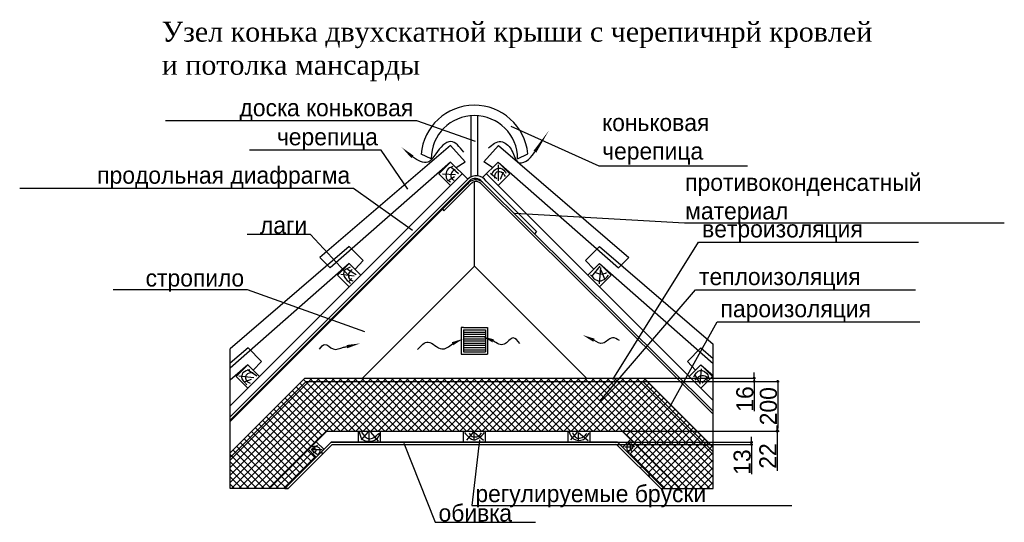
# Model space of a CAD drawing. Extents: x -133 to 760, y -12 to 444.
import ezdxf

# ---------------------------------------------------------------- set-up
doc = ezdxf.new("R2010")
doc.units = 0
doc.layers.get('0').update_dxf_attribs({"linetype": 'CONTINUOUS'})
doc.layers.get('DEFPOINTS').update_dxf_attribs({"linetype": 'CONTINUOUS'})
doc.dimstyles.get("Standard").update_dxf_attribs({"dimtxt": 15.5, "dimasz": 2.5, "dimexe": 1.25, "dimexo": 0.625, "dimtad": 1, "dimdec": 4, "dimtxsty": 'STANDARD', "dimblk1": 'DOT', "dimblk2": 'DOT', "dimsah": 1, "dimcen": 2.5, "dimdle": 1.25, "dimazin": 3, "dimtfac": 0.75, "dimtdec": 4, "dimtmove": 0, "dimatfit": 3, "dimtolj": 1, "dimtzin": 0})

# ---------------------------------------------------------------- blocks, each defined once
blk = doc.blocks.new('_DOT')
at = {"color": 0, "linetype": 'BYBLOCK'}
blk.add_line((-0.5, 0), (-1, 0), dxfattribs=at)
at = {"color": 0, "linetype": 'BYBLOCK', "const_width": 0.5}
blk.add_lwpolyline([(-0.25, 0, 1), (0.25, 0, 1)], format="xyb", close=True, dxfattribs=at)
blk = doc.blocks.new('*D2')
at = {"color": 0, "linetype": 'BYBLOCK'}
for p, q in [((429.49, 119.05), (534.48, 119.05)), ((533.23, 121.55), (533.23, 124.05)), ((533.23, 119.05), (533.23, 116.05)), ((430.13, 116.05), (534.48, 116.05)), ((533.23, 113.55), (533.23, 89.13))]:
    blk.add_line(p, q, dxfattribs=at)
at = {"layer": 'DEFPOINTS', "color": 0, "linetype": 'BYBLOCK'}
for p in [(428.87, 119.05), (429.5, 116.05), (533.23, 116.05)]:
    blk.add_point(p, dxfattribs=at)
at = {"color": 0, "linetype": 'BYBLOCK', "xscale": 2.5, "yscale": 2.5, "zscale": 2.5}
for p, rotation in [((533.23, 119.05), 270), ((533.23, 116.05), 90)]:
    blk.add_blockref('_DOT', p, dxfattribs=dict(at, rotation=rotation))
at = {"color": 0, "linetype": 'BYBLOCK', "insert": (524.85, 100.09), "char_height": 15.5, "attachment_point": 5, "rotation": 90}
blk.add_mtext('\\A1;16', dxfattribs=at)
blk = doc.blocks.new('*D3')
at = {"color": 0, "linetype": 'BYBLOCK'}
for p, q in [((409.92, 116.05), (555.84, 116.05)), ((554.59, 113.55), (554.59, 73.55)), ((408.43, 71.05), (555.84, 71.05))]:
    blk.add_line(p, q, dxfattribs=at)
at = {"layer": 'DEFPOINTS', "color": 0, "linetype": 'BYBLOCK'}
for p in [(409.3, 116.05), (407.81, 71.05), (554.59, 71.05)]:
    blk.add_point(p, dxfattribs=at)
at = {"color": 0, "linetype": 'BYBLOCK', "xscale": 2.5, "yscale": 2.5, "zscale": 2.5}
for p, rotation in [((554.59, 116.05), 90), ((554.59, 71.05), 270)]:
    blk.add_blockref('_DOT', p, dxfattribs=dict(at, rotation=rotation))
at = {"color": 0, "linetype": 'BYBLOCK', "insert": (546.21, 93.55), "char_height": 15.5, "attachment_point": 5, "rotation": 90}
blk.add_mtext('\\A1;200', dxfattribs=at)
blk = doc.blocks.new('*D4')
at = {"color": 0, "linetype": 'BYBLOCK'}
for p, q in [((554.01, 73.55), (554.01, 76.05)), ((413.61, 71.05), (555.26, 71.05)), ((413.61, 70.85), (555.26, 70.85)), ((554.01, 71.05), (554.01, 70.85)), ((554.01, 68.35), (554.01, 34.85))]:
    blk.add_line(p, q, dxfattribs=at)
at = {"layer": 'DEFPOINTS', "color": 0, "linetype": 'BYBLOCK'}
for p in [(412.99, 71.05), (412.99, 70.85), (554.01, 70.85)]:
    blk.add_point(p, dxfattribs=at)
at = {"color": 0, "linetype": 'BYBLOCK', "xscale": 2.5, "yscale": 2.5, "zscale": 2.5}
for p, rotation in [((554.01, 71.05), 270), ((554.01, 70.85), 90)]:
    blk.add_blockref('_DOT', p, dxfattribs=dict(at, rotation=rotation))
at = {"color": 0, "linetype": 'BYBLOCK', "insert": (545.64, 48.39), "char_height": 15.5, "attachment_point": 5, "rotation": 90}
blk.add_mtext('\\A1;22', dxfattribs=at)
blk = doc.blocks.new('*D5')
at = {"color": 0, "linetype": 'BYBLOCK'}
for p, q in [((530.76, 63.35), (530.76, 65.85)), ((400.52, 60.85), (532.01, 60.85)), ((400.52, 58.85), (532.01, 58.85)), ((530.76, 60.85), (530.76, 58.85)), ((530.76, 56.35), (530.76, 31.93))]:
    blk.add_line(p, q, dxfattribs=at)
at = {"layer": 'DEFPOINTS', "color": 0, "linetype": 'BYBLOCK'}
for p in [(399.89, 60.85), (399.89, 58.85), (530.76, 58.85)]:
    blk.add_point(p, dxfattribs=at)
at = {"color": 0, "linetype": 'BYBLOCK', "xscale": 2.5, "yscale": 2.5, "zscale": 2.5}
for p, rotation in [((530.76, 60.85), 270), ((530.76, 58.85), 90)]:
    blk.add_blockref('_DOT', p, dxfattribs=dict(at, rotation=rotation))
at = {"color": 0, "linetype": 'BYBLOCK', "insert": (522.38, 42.89), "char_height": 15.5, "attachment_point": 5, "rotation": 90}
blk.add_mtext('\\A1;13', dxfattribs=at)

msp = doc.modelspace()

# ---------------------------------------------------------------- hatches: boundary and pattern name
h = msp.add_hatch()
h.set_pattern_fill('ANSI37', color=256, scale=1.5, style=0)
h.paths.add_polyline_path([(433.42342, 119.04707), (125.72633, 119.04707), (58.05181, 51.37255), (58.04656, 47.12466), (126.96898, 116.04707), (432.18078, 116.04707), (496.08576, 52.14209), (496.08576, 56.38473)])
h = msp.add_hatch()
h.set_pattern_fill('ANSI37', color=256, scale=1.5, style=0)
h.paths.add_polyline_path([(432.18078, 116.04707), (126.96898, 116.04707), (58.04656, 47.12466), (58.01164, 18.84707), (93.40859, 18.84707), (145.60859, 71.04707), (413.54117, 71.04707), (465.74117, 18.84707), (496.08576, 18.84707), (496.08576, 52.14209)])
h = msp.add_hatch()
h.set_pattern_fill('ANSI37', color=256, scale=1.5, style=0)
h.paths.add_polyline_path([(136.2088, 47.22231), (129.13773, 54.29338), (93.69143, 18.84707), (107.83356, 18.84707)])
h.paths.add_polyline_path([(427.3512, 56.9542), (420.28013, 49.88313), (451.31619, 18.84707), (465.45833, 18.84707)])
h = msp.add_hatch()
h.set_pattern_fill('AR-CONC', color=256, scale=1.5, style=0)
h.paths.add_polyline_path([(150.66199, 58.84707), (408.48776, 58.84707), (448.48776, 18.84707), (451.31619, 18.84707), (409.31619, 60.84707), (149.83356, 60.84707), (107.83356, 18.84707), (110.66199, 18.84707)])
h = msp.add_hatch()
h.set_pattern_fill('AR-CONC', color=256, scale=1.5, style=0)
h.paths.add_polyline_path([(409.31619, 60.84707), (149.83356, 60.84707), (107.83356, 18.84707), (110.66199, 18.84707), (150.66199, 58.84707), (408.48776, 58.84707), (448.48776, 18.84707), (451.31619, 18.84707)])
h = msp.add_hatch()
h.set_pattern_fill('AR-CONC', color=256, scale=10, style=0)
h.paths.add_polyline_path([(409.31619, 60.84707), (149.83356, 60.84707), (107.83356, 18.84707), (110.66199, 18.84707), (150.66199, 58.84707), (408.48776, 58.84707), (448.48776, 18.84707), (451.31619, 18.84707)])
h = msp.add_hatch()
h.set_pattern_fill('AR-SAND', color=256, style=0)
h.paths.add_polyline_path([(150.66199, 58.84707), (408.48776, 58.84707), (448.48776, 18.84707), (451.31619, 18.84707), (409.31619, 60.84707), (149.83356, 60.84707), (107.83356, 18.84707), (110.66199, 18.84707)])
h = msp.add_hatch()
h.set_pattern_fill('AR-SAND', color=256, style=0)
h.paths.add_polyline_path([(409.31619, 60.84707), (149.83356, 60.84707), (107.83356, 18.84707), (110.66199, 18.84707), (150.66199, 58.84707), (408.48776, 58.84707), (448.48776, 18.84707), (451.31619, 18.84707)])
h = msp.add_hatch()
h.set_pattern_fill('AR-SAND', color=256, scale=20.1, style=0)
h.paths.add_polyline_path([(409.31619, 60.84707), (149.83356, 60.84707), (107.83356, 18.84707), (110.66199, 18.84707), (150.66199, 58.84707), (408.48776, 58.84707), (448.48776, 18.84707), (451.31619, 18.84707)])

# ---------------------------------------------------------------- linework, layer by layer
for points in [[(276.57488, 301.53498), (276.57488, 356.9645)], [(282.57488, 302.4745), (282.57488, 356.9645)], [(257.87082, 330.05139), (139.54836, 228.36558)], [(240.38933, 317.89396), (231.15836, 321.99719)], [(263.08708, 309.88784), (271.08498, 315.30098), (257.87082, 330.05139)], [(296.06268, 309.88784), (288.06477, 315.30098), (301.27893, 330.05139)], [(301.27893, 330.05139), (419.60139, 228.36558)], [(318.76042, 317.89396), (327.94145, 322.54907)], [(258.00728, 314.96763), (148.83781, 219.07614)], [(258.00728, 314.96763), (247.40068, 304.36103)], [(273.56363, 299.41128), (258.00728, 314.96763)], [(286.91121, 300.90347), (301.14247, 314.96763)], [(301.14247, 314.96763), (311.74907, 304.36103)], [(301.14247, 314.96763), (410.31194, 219.07614)], [(301.39094, 297.95515), (301.39094, 312.50102)], [(268.61388, 304.36103), (58.01164, 93.75879)], [(258.00728, 293.75443), (247.40068, 304.36103)], [(262.55369, 303.4362), (250.52259, 303.85782)], [(265.29763, 304.27944), (258.33225, 310.39292)], [(290.53587, 304.36103), (496.08576, 98.81114)], [(299.91344, 299.85244), (294.21449, 304.49025)], [(301.14247, 293.75443), (311.74907, 304.36103)], [(303.29059, 299.43082), (306.03453, 305.96592)], [(273.56363, 299.41128), (58.01164, 83.85929)], [(274.97784, 297.99707), (58.01164, 81.03086)], [(273.36066, 294.96567), (58.08678, 79.69179)], [(276.2896, 295.06618), (251.92838, 270.70497)], [(261.49833, 301.53891), (255.79939, 297.95515)], [(279.57488, 220.56971), (279.57488, 297.10661)], [(285.26054, 295.49423), (496.08576, 86.29443)], [(286.67475, 296.90844), (496.08576, 88.91165)], [(290.22907, 297.59676), (335.92129, 251.90454)], [(250.51417, 272.11918), (251.92838, 270.70497)], [(335.92129, 251.90454), (333.95964, 249.94288)], [(166.08786, 238.24976), (58.16805, 145.50395)], [(166.08786, 238.24976), (178.8517, 225.59067), (171.3351, 217.79205)], [(393.06189, 238.24976), (380.29805, 225.59067), (387.81466, 217.79205)], [(393.06189, 238.24976), (496.08576, 149.7115)], [(148.83781, 219.07614), (139.54836, 228.36558)], [(410.31194, 219.07614), (419.60139, 228.36558)], [(166.0834, 223.04375), (58.14636, 127.93923)], [(166.0834, 223.04375), (155.4768, 212.43715)], [(172.50541, 212.55645), (164.48467, 217.40507)], [(176.69, 212.43715), (166.0834, 223.04375)], [(279.57488, 220.56971), (178.05224, 119.04707)], [(279.57488, 220.56971), (381.09752, 119.04707)], [(279.57488, 220.56971), (279.57488, 220.56971)], [(382.45975, 212.43715), (393.06635, 223.04375)], [(393.39404, 220.56665), (385.79545, 211.08021)], [(394.02725, 219.30179), (392.54975, 204.54511)], [(393.06635, 223.04375), (403.67296, 212.43715)], [(393.06635, 223.04375), (496.08576, 132.27221)], [(394.23833, 217.19369), (397.40441, 209.18293)], [(166.0834, 201.83055), (155.4768, 212.43715)], [(170.60576, 211.5024), (158.57466, 212.97806)], [(168.49504, 209.3943), (165.75111, 206.65377)], [(393.06635, 201.83055), (403.67296, 212.43715)], [(267.57488, 164.79657), (267.57488, 142.79657)], [(269.57488, 164.79657), (267.57488, 164.79657)], [(269.57488, 164.79657), (289.57488, 164.79657)], [(269.57488, 162.79657), (269.57488, 142.79657)], [(269.57488, 162.79657), (289.57488, 162.79657)], [(269.57488, 160.79657), (289.57488, 160.79657)], [(289.57488, 164.79657), (291.57488, 164.79657)], [(289.57488, 162.79657), (289.57488, 142.79657)], [(291.57488, 164.79657), (291.57488, 140.79657)], [(269.57488, 158.79657), (289.57488, 158.79657)], [(269.57488, 156.79657), (289.57488, 156.79657)], [(269.57488, 154.79657), (289.57488, 154.79657)], [(269.57488, 152.79657), (289.57488, 152.79657)], [(110.66199, 18.84707), (58.01164, 18.84707), (58.16805, 145.50395)], [(74.3049, 146.44814), (58.15207, 132.56647)], [(74.3049, 146.44814), (86.45465, 134.0316), (79.02253, 126.25686)], [(269.57488, 150.79657), (289.57488, 150.79657)], [(269.57488, 148.79657), (289.57488, 148.79657)], [(269.57488, 146.79657), (289.57488, 146.79657)], [(269.57488, 144.79657), (289.57488, 144.79657)], [(484.84485, 146.44814), (472.6951, 134.0316), (480.12723, 126.25686)], [(484.84485, 146.44814), (496.08576, 136.78775)], [(496.08576, 98.81114), (496.08576, 149.7115)], [(267.57488, 142.79657), (267.57488, 140.79657)], [(267.57488, 140.79657), (289.57488, 140.79657)], [(269.57488, 142.79657), (289.57488, 142.79657)], [(289.57488, 140.79657), (291.57488, 140.79657)], [(74.15952, 131.11987), (58.13295, 117.08469)], [(74.15952, 131.11987), (63.55292, 120.51327)], [(82.21218, 120.78173), (73.7693, 126.6844)], [(84.76612, 120.51327), (74.15952, 131.11987)], [(474.38363, 120.51327), (484.99024, 131.11987)], [(484.28691, 113.46691), (485.34227, 127.38035)], [(484.99024, 131.11987), (495.59684, 120.51327)], [(484.99024, 131.11987), (496.08576, 121.40302)], [(125.72633, 119.04707), (58.01164, 51.33238)], [(74.15952, 109.90667), (63.55292, 120.51327)], [(79.46824, 119.30606), (65.95963, 120.78173)], [(77.14645, 117.8304), (71.4475, 115.51149)], [(125.72633, 119.04707), (433.42342, 119.04707)], [(433.42342, 119.04707), (496.08576, 56.38473)], [(483.86477, 114.73177), (479.43225, 122.32092)], [(484.99024, 109.90667), (495.59684, 120.51327)], [(485.97549, 114.31015), (491.67443, 120.84525)], [(126.96898, 116.04707), (58.01164, 47.08974)], [(126.96898, 116.04707), (432.18078, 116.04707)], [(432.18078, 116.04707), (496.08576, 52.14209)], [(448.48776, 18.84707), (496.08576, 18.84707), (496.08576, 98.81114)], [(145.60859, 71.04707), (93.40859, 18.84707)], [(145.69143, 70.84707), (93.69143, 18.84707)], [(145.60859, 71.04707), (413.54117, 71.04707)], [(145.69143, 70.84707), (413.45833, 70.84707)], [(174.57488, 60.84707), (174.57488, 70.84707)], [(182.81061, 70.05929), (176.97763, 63.03041)], [(183.82504, 70.18594), (183.76164, 62.08057)], [(185.28329, 70.12261), (192.44771, 61.70063)], [(194.57488, 60.84707), (194.57488, 70.84707)], [(269.57488, 60.84707), (269.57488, 70.84707)], [(278.5773, 70.09701), (272.31669, 62.84583)], [(278.94557, 70.2021), (278.99818, 62.32039)], [(279.41906, 69.93938), (287.67886, 62.74075)], [(289.57488, 60.84707), (289.57488, 70.84707)], [(364.57488, 60.84707), (364.57488, 70.84707)], [(372.71038, 70.01887), (366.71282, 62.95362)], [(373.63308, 69.78848), (373.63308, 62.80003)], [(374.01754, 69.78848), (382.7832, 62.41605)], [(384.57488, 60.84707), (384.57488, 70.84707)], [(413.45833, 70.84707), (465.45833, 18.84707)], [(413.54117, 71.04707), (465.74117, 18.84707)], [(420.98724, 63.31816), (413.91617, 56.24709)], [(149.83356, 60.84707), (107.83356, 18.84707)], [(110.66199, 18.84707), (150.66199, 58.84707), (408.48776, 58.84707), (448.48776, 18.84707), (451.31619, 18.84707), (409.31619, 60.84707), (149.83356, 60.84707), (107.83356, 18.84707)], [(110.66199, 18.84707), (150.66199, 58.84707), (408.48776, 58.84707), (448.48776, 18.84707), (451.31619, 18.84707), (409.31619, 60.84707), (149.83356, 60.84707), (107.83356, 18.84707), (110.66199, 18.84707)], [(150.66199, 58.84707), (110.66199, 18.84707)], [(129.13773, 54.29338), (136.2088, 47.22231)], [(131.47523, 54.2972), (137.319, 58.13701)], [(132.09036, 53.75963), (137.01144, 50.07341)], [(132.24415, 54.22041), (141.62494, 54.374)], [(136.2088, 61.36444), (143.27987, 54.29338)], [(149.83356, 60.84707), (409.31619, 60.84707)], [(150.66199, 58.84707), (408.48776, 58.84707)], [(408.48776, 58.84707), (448.48776, 18.84707)], [(408.48776, 58.84707), (448.48776, 18.84707)], [(409.31619, 60.84707), (451.31619, 18.84707)], [(423.70312, 56.44278), (415.83588, 56.44278)], [(423.33889, 55.64248), (418.60398, 52.22303)], [(424.79579, 56.7338), (419.40527, 60.15325)], [(427.3512, 56.9542), (420.28013, 49.88313)]]:
    msp.add_lwpolyline(points)
for points in [[(334.41105, 324.33715, 3, 0, 0), (347.13374, 343.58999, 0, 0, 0)], [(223.37667, 319.71646, 3, 0, 0), (213.73827, 328.18772, 0, 0, 0)], [(163.9448, 147.55161, 3, 0, 0), (176.10402, 150.51359, 0, 0, 0)], [(259.66574, 150.18105, 3, 0, 0), (269.57488, 154.79657, 0, 0, 0)], [(296.52843, 152.84059, 3, 0, 0), (286.89003, 156.79657, 0, 0, 0)], [(387.97832, 153.38856, 3, 0, 0), (377.69118, 158.10921, 0, 0, 0)]]:
    msp.add_lwpolyline(points, format="xyseb")
for centre, radius, start, end in [((279.57488, 317.89396), 48.59008, 5.49758505, 175.15583222), ((279.57488, 317.89396), 39.18555, 0, 180), ((280.92391, 289.72671), 9.20051, 51.31364952, 145.29019749), ((281.16904, 291.82406), 10.74282, 32.50370547, 135.06860711), ((280.33968, 292.22427), 7.87874, 36.47934811, 132.88628727), ((280.96997, 291.19537), 6.07364, 45.05534114, 140.40826594)]:
    msp.add_arc(centre, radius, start, end)
for points in [[(270.02653, 323.95209), (258.07491, 333.57851), (244.58115, 322.41186), (237.25597, 314.71073), (223.37667, 319.71646)], [(292.38762, 327.80266), (303.56817, 333.57851), (312.82103, 326.64749), (315.51979, 320.48658), (320.14622, 314.32567), (328.62801, 317.40612), (334.41105, 324.33715)], [(260.02083, 311.02535), (254.74403, 307.65239), (253.89974, 301.74972), (254.9551, 298.79839), (257.91011, 297.11191)], [(262.13155, 308.28482), (258.7544, 305.12268), (258.12118, 301.96053), (260.44297, 298.79839), (261.28726, 298.37677)], [(294.84771, 303.22539), (296.74736, 306.38754), (301.60201, 309.54968), (307.30096, 306.38754), (308.14524, 304.91187)], [(298.01379, 300.48487), (299.91344, 305.96592), (304.97917, 305.33349), (307.51203, 301.96053)], [(167.01754, 219.72397), (161.10752, 215.29697), (164.2736, 207.49701), (167.22861, 205.17811)], [(168.70611, 217.40507), (165.75111, 214.24292), (165.54003, 210.86997), (167.65075, 207.70782), (169.33933, 207.2862)], [(388.75045, 215.0856), (395.29369, 213.39912), (399.30405, 214.66398)], [(384.95116, 212.55588), (390.6501, 207.70726), (395.71583, 207.70726), (401.2037, 212.34507)], [(228.09578, 144.89879), (237.62521, 151.70553), (250.07204, 145.44498), (259.66574, 150.18105)], [(320.62443, 150.43399), (314.84139, 155.48786), (306.64875, 149.712), (296.52843, 152.84059)], [(411.05488, 153.11087), (404.66017, 155.61004), (396.04121, 150.6117), (387.97832, 153.38856)], [(139.03324, 145.18203), (144.07487, 149.625), (151.48902, 145.47823), (160.97914, 146.95922), (163.9448, 147.55161)], [(76.09109, 126.47359), (69.75893, 123.73307), (68.70357, 118.46283), (71.65858, 114.87906), (73.13608, 112.98177)], [(478.37689, 120.21282), (484.07584, 125.90468), (491.25229, 121.8993), (491.8855, 119.58039)], [(78.83502, 123.94388), (72.71394, 121.83578), (72.08072, 119.09526), (73.98037, 115.7223), (76.30216, 114.45744)], [(479.8544, 117.05068), (484.28691, 121.05606), (489.56371, 120.42363), (490.19693, 116.62906)], [(175.20237, 70.37591), (178.18227, 63.34703), (183.50803, 61.82727), (190.60906, 63.60032), (194.09617, 68.41289)], [(177.10443, 69.86932), (183.50803, 64.10691), (193.39874, 69.10944)], [(270.52795, 69.78175), (278.99818, 63.10856), (288.67845, 69.57157)], [(274.73676, 69.20375), (277.47249, 66.2087), (281.6813, 65.84089), (284.83791, 67.62741), (286.15317, 69.2563)], [(365.40566, 70.40285), (369.48092, 63.95197), (378.40037, 63.4144), (383.62901, 69.02052)], [(368.55822, 69.55809), (371.94146, 65.02712), (375.93983, 64.79673), (380.16888, 67.4078), (381.47604, 68.94372)], [(132.39793, 55.44915), (135.85806, 54.22041), (134.70468, 51.60934), (133.24374, 51.07176)], [(132.47482, 57.06187), (136.3963, 57.06187), (139.08751, 55.52594), (138.3186, 50.3806), (137.24211, 49.22865)], [(421.2264, 61.53558), (418.3126, 58.40715), (417.657, 56.22452), (418.60398, 53.31435), (420.06088, 51.641)], [(422.31907, 59.86223), (420.93502, 57.89787), (420.86217, 55.71524), (421.73631, 53.16884), (422.31907, 52.95058)]]:
    msp.add_spline(points, degree=3)

# ---------------------------------------------------------------- texts
at = {"insert": (-3.85235, 442.12012), "char_height": 18, "width": 685.7797, "attachment_point": 1}
msp.add_mtext('\\fTimes New Roman|b0|i0|c204|p18;Узел конька двухскатной крыши с черепичнрй кровлей \\Pи потолка мансарды', dxfattribs=at)
at = {"char_height": 15.5}
for s, insert, attachment_point in [('\\A1;доска коньковая', (224.11587, 362.00166), 6), ('\\A1;коньковая\\Pчерепица', (395.41693, 335.55121), 4), ('\\A1;черепица', (192.05707, 335.55121), 6), ('\\A1;продольная диафрагма', (166.96757, 300.74799), 6), ('\\A1;противоконденсатный\\Pматериал', (470.68543, 281.25819), 4), ('\\A1;лаги', (127.93946, 257.592), 6), ('\\A1;ветроизоляция', (486.0179, 252.02349), 4), ('\\A1;стропило', (70.79115, 207.47537), 6), ('\\A1;теплоизоляция', (483.23018, 208.8675), 4), ('\\A1;пароизоляция', (502.74423, 179.6328), 4), ('\\A1;регулируемые бруски', (280.49532, 11.95236), 4), ('\\A1;обивка', (247.04265, -3.36106), 4)]:
    msp.add_mtext(s, dxfattribs=dict(at, insert=insert, attachment_point=attachment_point))

# ---------------------------------------------------------------- dimensions: what is measured, and where the dimension line sits
for base, p1, p2, text, picture, middle in [((554.58921, 71.04707), (409.29791, 116.04707), (407.80668, 71.04707), '200', '*D3', (546.21421, 93.54707)), ((533.22903, 116.04707), (428.86591, 119.04707), (429.50348, 116.04707), '16', '*D2', (524.85403, 100.08874))]:
    dim = msp.add_linear_dim(base=base, p1=p1, p2=p2, angle=90, text=text, dimstyle='STANDARD')
    dim.commit()
    dim.dimension.update_dxf_attribs({"geometry": picture, "text_midpoint": middle})
for base, p1, p2, text, picture, middle in [((554.0109, 70.84707), (412.98504, 71.04707), (412.98504, 70.84707), '22', '*D4', (554.0109, 48.39392)), ((530.75641, 58.84707), (399.89287, 60.84707), (399.89287, 58.84707), '13', '*D5', (530.75641, 42.88874))]:
    dim = msp.add_linear_dim(base=base, p1=p1, p2=p2, angle=90, text=text, dimstyle='STANDARD')
    dim.commit()
    dim.dimension.update_dxf_attribs({"geometry": picture, "text_midpoint": middle, "dimtype": 160})

# ---------------------------------------------------------------- leaders
at = {"annotation_type": 0, "has_hookline": 1}
for points, hookline_direction, text_width in [([(280.49532, 333.53408), (227.24087, 352.33499), (224.74087, 352.33499)], 1, 224.75), ([(312.55412, 347.45537), (392.29193, 311.67621), (394.79193, 311.67621)], 0, 131.75), ([(219.16543, 290.37809), (195.18207, 325.88454), (192.68207, 325.88454)], 1, 116.25), ([(223.34701, 252.79062), (170.09257, 291.08133), (167.59257, 291.08133)], 1, 299.66667), ([(316.32793, 268.64089), (470.06043, 259.96653)], 0, 289.33333), ([(166.19871, 211.02676), (131.06446, 249.217), (128.56446, 249.217)], 1, 54.25), ([(404.96415, 117.62085), (482.8929, 242.35682), (485.3929, 242.35682)], 0, 196.33333), ([(180.13732, 160.91012), (73.91615, 199.10037), (71.41615, 199.10037)], 1, 118.83333), ([(393.39807, 98.26433), (480.10518, 199.20083), (482.60518, 199.20083)], 0, 196.33333), ([(456.35536, 92.31261), (499.61923, 169.96613), (502.11923, 169.96613)], 0, 180.83333), ([(284.22093, 63.01867), (277.37032, 3.57736), (279.87032, 3.57736)], 0, 286.75), ([(215.66595, 60.05484), (243.91765, -11.73606), (246.41765, -11.73606)], 0, 87.83333)]:
    msp.add_leader(points, dimstyle='STANDARD', dxfattribs=dict(at, hookline_direction=hookline_direction, text_width=text_width))

doc.saveas('drawing.dxf')
